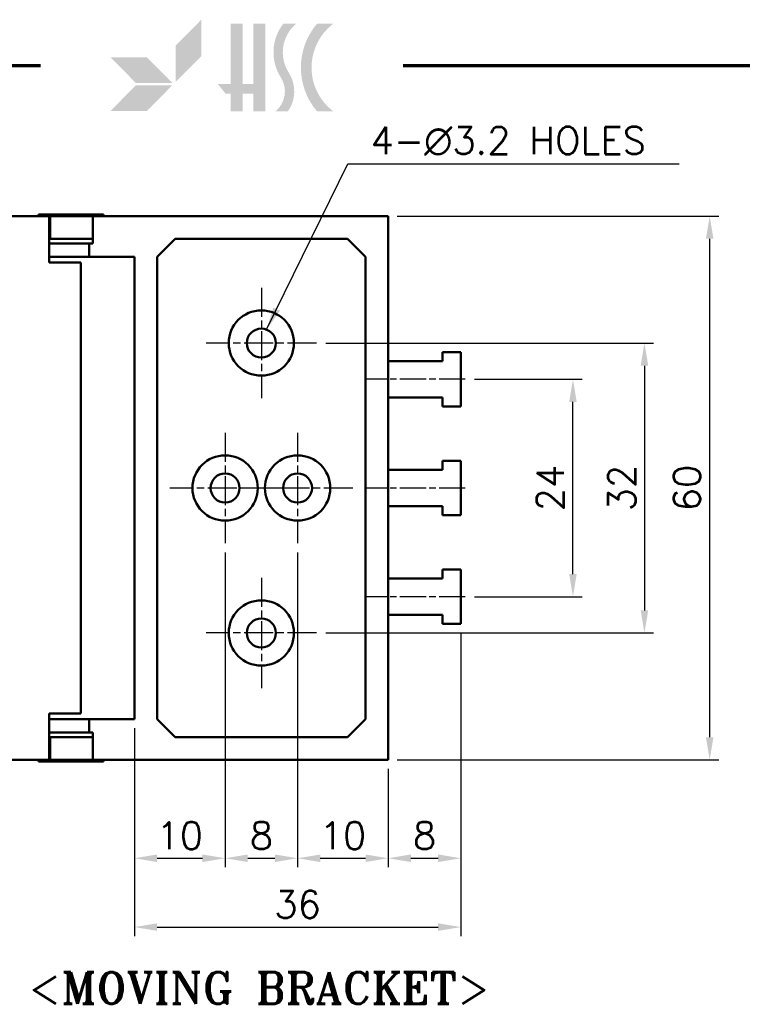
# Model space of a CAD drawing. Header units: millimetres. Extents: x 10 to 410, y 10 to 296.
# Tile 5 of 7: x 188 to 267, y 183 to 292. Entities that reach past the tile are written whole.
import ezdxf

# ---------------------------------------------------------------- set-up
doc = ezdxf.new("R2010")
doc.units = ezdxf.units.MM
doc.linetypes.add('CHAIN', pattern=[0.35429999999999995, 0.2362, -0.0295, 0.0591, -0.0295])
doc.layers.get('0').update_dxf_attribs({"lineweight": 25})
for name, color, linetype, lineweight in [('경계(ISO)', 7, 'Continuous', 70), ('기호(ISO)', 7, 'Continuous', 25), ('스케치 형상(ISO)', 7, 'Continuous', 25), ('외형선(ISO)', 7, 'Continuous', 50), ('중심 표식(ISO)', 1, 'CHAIN', 25), ('중심선(ISO)', 1, 'CHAIN', 25), ('치수(ISO)', 7, 'Continuous', 25), ('해치 (ISO)', 3, 'Continuous', 18)]:
    doc.layers.add(name, color=color, linetype=linetype, lineweight=lineweight)
doc.styles.add('주 문자 (ISO)', font='tahoma.ttf')
doc.styles.add('한신치수', font='RomanS.shx')
doc.dimstyles.new('한신체인', dxfattribs={"dimtxt": 3, "dimasz": 2.5, "dimexe": 1, "dimexo": 1, "dimgap": 1, "dimtad": 1, "dimrnd": 1e-08, "dimdsep": 46, "dimtxsty": '한신치수', "dimcen": 0.09, "dimdle": 10, "dimclrd": 3, "dimclre": 3, "dimclrt": 3, "dimazin": 2, "dimtfac": 1.168400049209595, "dimtmove": 0, "dimatfit": 3, "dimfxl": 0, "dimtolj": 1, "dimlwd": -1, "dimlwe": -1, "dimarcsym": 0})
doc.dimstyles.new('한신체인$7', dxfattribs={"dimtxt": 3, "dimasz": 2.5, "dimexe": 1, "dimexo": 1, "dimgap": 1, "dimtad": 1, "dimrnd": 1e-08, "dimdsep": 46, "dimtxsty": '한신치수', "dimcen": 0.09, "dimdle": 10, "dimclrd": 3, "dimclre": 3, "dimclrt": 3, "dimazin": 2, "dimtfac": 1.168400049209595, "dimtmove": 0, "dimatfit": 3, "dimfxl": 0, "dimtolj": 1, "dimlwd": 25, "dimlwe": -1, "dimarcsym": 0})

# ---------------------------------------------------------------- blocks, each defined once
blk = doc.blocks.new('경계 도면틀')
at = {"layer": '해치 (ISO)', "true_color": 0x57aadb}
blk.add_hatch(color=143, dxfattribs=at).paths.add_polyline_path([(207.7361517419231, 288.0247473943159), (207.7361517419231, 292.0413255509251), (204.9113088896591, 289.1919605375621), (204.9113088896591, 285.1753823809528)])
at = {"layer": '해치 (ISO)'}
for color, points in [(3, [(207.7361517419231, 292.0413255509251), (204.9113088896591, 289.1919605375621), (204.9113088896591, 285.1753823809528), (207.7361517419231, 288.0247473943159)]), (256, [(212.2909154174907, 291.5957300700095), (212.2909154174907, 284.9520530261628), (213.4670036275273, 284.9520530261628), (213.4670036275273, 291.5957300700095), (214.7852563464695, 291.5957300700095), (214.7852563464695, 281.9278261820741), (213.4670036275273, 281.9278261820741), (213.4670036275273, 283.8922812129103), (212.2909154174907, 283.8922812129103), (212.2909154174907, 281.9278261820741), (210.9726626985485, 281.9278261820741), (210.9726626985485, 283.8922812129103), (210.406272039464, 283.8922812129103), (209.5510176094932, 284.9520530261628), (210.9726626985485, 284.9520530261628), (210.9726626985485, 291.5957300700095)]), (3, [(200.5305492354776, 285.0516134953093), (204.5471273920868, 285.0516134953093), (201.7222845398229, 287.9009785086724), (197.7057063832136, 287.9009785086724)]), (3, [(197.7057063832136, 281.9586744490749), (201.7222845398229, 281.9586744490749), (204.5471273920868, 284.8080394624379), (200.5305492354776, 284.8080394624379)])]:
    blk.add_hatch(color=color, dxfattribs=at).paths.add_polyline_path(points)
h = blk.add_hatch(color=256, dxfattribs=at)
edge = h.paths.add_edge_path()
edge.add_arc((214.1319626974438, 284.1298828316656), 3.857408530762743, 325.189485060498, 392.6597571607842)
edge.add_arc((220.8521657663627, 288.4375140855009), 4.124872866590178, 130.034993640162, 212.6597571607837, ccw=False)
edge.add_line((218.1988192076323, 291.5957300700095), (216.7819436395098, 291.5957300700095))
edge.add_arc((220.8521657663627, 288.4375140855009), 5.151799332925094, 142.1909655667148, 212.6597571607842)
edge.add_arc((214.1319626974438, 284.1298828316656), 2.830482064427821, -51.07593880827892, 32.6597571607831, ccw=False)
edge.add_line((215.9103257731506, 281.9278261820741), (217.2990665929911, 281.9278261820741))
h = blk.add_hatch(color=256, dxfattribs=at)
edge = h.paths.add_edge_path()
edge.add_line((222.2942936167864, 281.9278261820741), (220.4977453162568, 281.9278261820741))
edge.add_arc((226.201872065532, 286.7617781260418), 7.476908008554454, 139.7204513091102, 220.2795486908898, ccw=False)
edge.add_line((220.4977453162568, 291.5957300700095), (222.2942936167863, 291.5957300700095))
edge.add_arc((225.9779928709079, 286.7617781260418), 6.077559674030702, 127.3091093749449, 232.6908906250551)
at = {"layer": '경계(ISO)'}
for p, q in [((9.999999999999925, 287), (190, 287)), ((230, 287), (410, 287))]:
    blk.add_line(p, q, dxfattribs=at)
blk = doc.blocks.new('MOVING BRACKET')
at = {"layer": '기호(ISO)', "color": 2, "insert": (-28.11367750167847, 1.870082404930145), "char_height": 3.499999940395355, "attachment_point": 1, "style": '주 문자 (ISO)'}
blk.add_mtext('\\fRomanT|b0|i0;\\H3.5000;<MOVING BRACKET>', dxfattribs=at)
blk = doc.blocks.new('*D40')
at = {"layer": 'Defpoints', "color": 0, "transparency": 16777216}
for p in [(236.8617459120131, 252.3565268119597), (248.7356871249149, 252.3565268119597), (236.8617459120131, 228.3565268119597)]:
    blk.add_point(p, dxfattribs=at)
at = {"layer": '치수(ISO)', "color": 3, "transparency": 16777216}
for p, q in [((237.8617459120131, 252.3565268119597), (249.7356871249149, 252.3565268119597)), ((248.7356871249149, 230.8565268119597), (248.7356871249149, 249.8565268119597)), ((237.8617459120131, 228.3565268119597), (249.7356871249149, 228.3565268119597))]:
    blk.add_line(p, q, dxfattribs=at)
for points in [[(248.3190204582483, 249.8565268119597), (249.1523537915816, 249.8565268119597), (248.7356871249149, 252.3565268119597)], [(248.3190204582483, 230.8565268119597), (249.1523537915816, 230.8565268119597), (248.7356871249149, 228.3565268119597)]]:
    blk.add_solid(points, dxfattribs=at)
at = {"layer": '치수(ISO)', "color": 3, "transparency": 16777216, "insert": (246.2356871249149, 240.3565268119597), "char_height": 3, "attachment_point": 5, "rotation": 90, "style": '한신치수'}
blk.add_mtext('\\A1;24', dxfattribs=at)
blk = doc.blocks.new('*D41')
at = {"layer": 'Defpoints', "color": 0, "transparency": 16777216}
for p in [(220.4617459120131, 256.35652681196), (220.4617459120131, 224.35652681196), (256.6221915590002, 224.35652681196)]:
    blk.add_point(p, dxfattribs=at)
at = {"layer": '치수(ISO)', "color": 3, "transparency": 16777216}
for p, q in [((221.4617459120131, 256.35652681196), (257.6221915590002, 256.35652681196)), ((256.6221915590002, 253.85652681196), (256.6221915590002, 226.85652681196)), ((221.4617459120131, 224.35652681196), (257.6221915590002, 224.35652681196))]:
    blk.add_line(p, q, dxfattribs=at)
for points in [[(256.2055248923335, 253.85652681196), (257.0388582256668, 253.85652681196), (256.6221915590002, 256.35652681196)], [(256.2055248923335, 226.85652681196), (257.0388582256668, 226.85652681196), (256.6221915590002, 224.35652681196)]]:
    blk.add_solid(points, dxfattribs=at)
at = {"layer": '치수(ISO)', "color": 3, "transparency": 16777216, "insert": (254.1221915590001, 240.35652681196), "char_height": 3, "attachment_point": 5, "rotation": 90, "style": '한신치수'}
blk.add_mtext('\\A1;32', dxfattribs=at)
blk = doc.blocks.new('*D42')
at = {"layer": 'Defpoints', "color": 0, "transparency": 16777216}
for p in [(210.361745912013, 234.25652681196), (218.3617459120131, 234.25652681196), (218.3617459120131, 199.4955422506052)]:
    blk.add_point(p, dxfattribs=at)
at = {"layer": '치수(ISO)', "color": 3, "transparency": 16777216}
for p, q in [((210.361745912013, 233.25652681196), (210.361745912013, 198.4955422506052)), ((218.3617459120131, 233.25652681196), (218.3617459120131, 198.4955422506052)), ((212.861745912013, 199.4955422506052), (215.8617459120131, 199.4955422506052))]:
    blk.add_line(p, q, dxfattribs=at)
for points in [[(212.861745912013, 199.9122089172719), (212.861745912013, 199.0788755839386), (210.361745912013, 199.4955422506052)], [(215.8617459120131, 199.9122089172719), (215.8617459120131, 199.0788755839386), (218.3617459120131, 199.4955422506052)]]:
    blk.add_solid(points, dxfattribs=at)
at = {"layer": '치수(ISO)', "color": 3, "transparency": 16777216, "insert": (214.3617459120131, 201.9955422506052), "char_height": 3, "attachment_point": 5, "style": '한신치수'}
blk.add_mtext('\\A1;8', dxfattribs=at)
blk = doc.blocks.new('*D43')
at = {"layer": 'Defpoints', "color": 0, "transparency": 16777216}
for p in [(236.3617459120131, 225.3565268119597), (200.361745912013, 214.85652681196), (236.3617459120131, 191.9001286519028)]:
    blk.add_point(p, dxfattribs=at)
at = {"layer": '치수(ISO)', "color": 3, "transparency": 16777216}
for p, q in [((236.3617459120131, 224.3565268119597), (236.3617459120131, 190.9001286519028)), ((200.361745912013, 213.85652681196), (200.361745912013, 190.9001286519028)), ((202.861745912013, 191.9001286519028), (233.8617459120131, 191.9001286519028))]:
    blk.add_line(p, q, dxfattribs=at)
for points in [[(202.861745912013, 192.3167953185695), (202.861745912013, 191.4834619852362), (200.361745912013, 191.9001286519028)], [(233.8617459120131, 192.3167953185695), (233.8617459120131, 191.4834619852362), (236.3617459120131, 191.9001286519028)]]:
    blk.add_solid(points, dxfattribs=at)
at = {"layer": '치수(ISO)', "color": 3, "transparency": 16777216, "insert": (218.3617459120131, 194.4001286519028), "char_height": 3, "attachment_point": 5, "style": '한신치수'}
blk.add_mtext('\\A1;36', dxfattribs=at)
blk = doc.blocks.new('*D44')
at = {"layer": 'Defpoints', "color": 0, "transparency": 16777216}
for p in [(210.361745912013, 234.25652681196), (200.361745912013, 214.85652681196), (210.361745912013, 199.4955422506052)]:
    blk.add_point(p, dxfattribs=at)
at = {"layer": '치수(ISO)', "color": 3, "transparency": 16777216}
for p, q in [((210.361745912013, 233.25652681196), (210.361745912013, 198.4955422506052)), ((200.361745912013, 213.85652681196), (200.361745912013, 198.4955422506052)), ((202.861745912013, 199.4955422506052), (207.861745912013, 199.4955422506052))]:
    blk.add_line(p, q, dxfattribs=at)
for points in [[(202.861745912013, 199.9122089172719), (202.861745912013, 199.0788755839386), (200.361745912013, 199.4955422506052)], [(207.861745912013, 199.9122089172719), (207.861745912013, 199.0788755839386), (210.361745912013, 199.4955422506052)]]:
    blk.add_solid(points, dxfattribs=at)
at = {"layer": '치수(ISO)', "color": 3, "transparency": 16777216, "insert": (205.361745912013, 201.9955422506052), "char_height": 3, "attachment_point": 5, "style": '한신치수'}
blk.add_mtext('\\A1;10', dxfattribs=at)
blk = doc.blocks.new('*D45')
at = {"layer": 'Defpoints', "color": 0, "transparency": 16777216}
for p in [(218.3617459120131, 234.25652681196), (228.3617459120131, 210.35652681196), (228.3617459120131, 199.4955422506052)]:
    blk.add_point(p, dxfattribs=at)
at = {"layer": '치수(ISO)', "color": 3, "transparency": 16777216}
for p, q in [((218.3617459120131, 233.25652681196), (218.3617459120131, 198.4955422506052)), ((228.3617459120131, 209.35652681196), (228.3617459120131, 198.4955422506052)), ((220.8617459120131, 199.4955422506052), (225.8617459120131, 199.4955422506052))]:
    blk.add_line(p, q, dxfattribs=at)
for points in [[(220.8617459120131, 199.9122089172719), (220.8617459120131, 199.0788755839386), (218.3617459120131, 199.4955422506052)], [(225.8617459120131, 199.9122089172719), (225.8617459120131, 199.0788755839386), (228.3617459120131, 199.4955422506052)]]:
    blk.add_solid(points, dxfattribs=at)
at = {"layer": '치수(ISO)', "color": 3, "transparency": 16777216, "insert": (223.3617459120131, 201.9955422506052), "char_height": 3, "attachment_point": 5, "style": '한신치수'}
blk.add_mtext('\\A1;10', dxfattribs=at)
blk = doc.blocks.new('*D46')
at = {"layer": 'Defpoints', "color": 0, "transparency": 16777216}
for p in [(236.3617459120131, 225.3565268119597), (228.3617459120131, 210.35652681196), (236.3617459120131, 199.4955422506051)]:
    blk.add_point(p, dxfattribs=at)
at = {"layer": '치수(ISO)', "color": 3, "transparency": 16777216}
for p, q in [((236.3617459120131, 224.3565268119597), (236.3617459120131, 198.4955422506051)), ((228.3617459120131, 209.35652681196), (228.3617459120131, 198.4955422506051)), ((230.8617459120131, 199.4955422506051), (233.8617459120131, 199.4955422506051))]:
    blk.add_line(p, q, dxfattribs=at)
for points in [[(230.8617459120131, 199.9122089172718), (230.8617459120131, 199.0788755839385), (228.3617459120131, 199.4955422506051)], [(233.8617459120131, 199.9122089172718), (233.8617459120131, 199.0788755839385), (236.3617459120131, 199.4955422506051)]]:
    blk.add_solid(points, dxfattribs=at)
at = {"layer": '치수(ISO)', "color": 3, "transparency": 16777216, "insert": (232.361745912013, 201.9955422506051), "char_height": 3, "attachment_point": 5, "style": '한신치수'}
blk.add_mtext('\\A1;8', dxfattribs=at)
blk = doc.blocks.new('*D47')
at = {"layer": 'Defpoints', "color": 0, "transparency": 16777216}
for p in [(228.3617459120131, 270.35652681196), (263.8210652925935, 270.35652681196), (228.3617459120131, 210.35652681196)]:
    blk.add_point(p, dxfattribs=at)
at = {"layer": '치수(ISO)', "color": 3, "transparency": 16777216}
for p, q in [((229.3617459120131, 270.35652681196), (264.8210652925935, 270.35652681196)), ((263.8210652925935, 212.85652681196), (263.8210652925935, 267.85652681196)), ((229.3617459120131, 210.35652681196), (264.8210652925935, 210.35652681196))]:
    blk.add_line(p, q, dxfattribs=at)
for points in [[(263.4043986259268, 267.85652681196), (264.2377319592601, 267.85652681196), (263.8210652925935, 270.35652681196)], [(263.4043986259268, 212.85652681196), (264.2377319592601, 212.85652681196), (263.8210652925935, 210.35652681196)]]:
    blk.add_solid(points, dxfattribs=at)
at = {"layer": '치수(ISO)', "color": 3, "transparency": 16777216, "insert": (261.3210652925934, 240.35652681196), "char_height": 3, "attachment_point": 5, "rotation": 90, "style": '한신치수'}
blk.add_mtext('\\A1;60', dxfattribs=at)

msp = doc.modelspace()

# ---------------------------------------------------------------- linework, layer by layer
at = {"layer": '스케치 형상(ISO)', "lineweight": 50}
for p, q in [((204.861745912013, 267.85652681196), (202.861745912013, 265.85652681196)), ((204.861745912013, 267.85652681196), (223.861745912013, 267.85652681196)), ((223.8617459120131, 267.85652681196), (225.8617459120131, 265.85652681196)), ((202.861745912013, 214.85652681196), (202.861745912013, 265.85652681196)), ((225.8617459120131, 265.85652681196), (225.8617459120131, 214.85652681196)), ((204.861745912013, 212.85652681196), (202.861745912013, 214.85652681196)), ((225.8617459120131, 214.85652681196), (223.8617459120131, 212.85652681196)), ((223.8617459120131, 212.85652681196), (204.861745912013, 212.85652681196))]:
    msp.add_line(p, q, dxfattribs=at)
for centre in [(214.3617459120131, 256.35652681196), (210.361745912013, 240.35652681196), (218.3617459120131, 240.35652681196), (214.3617459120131, 224.35652681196)]:
    msp.add_circle(centre, 3.600000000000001, dxfattribs=at)
at = {"layer": '외형선(ISO)'}
for p, q in [((190.9621014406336, 270.3565268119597), (185.9621014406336, 270.3565268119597)), ((189.7617459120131, 270.5565268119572), (196.961745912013, 270.5565268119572)), ((189.7617459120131, 270.5565268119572), (189.7617459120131, 270.3565268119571)), ((190.9621014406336, 269.35652681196), (190.9621014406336, 270.3565268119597)), ((191.0621014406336, 270.3565268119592), (190.9621014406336, 270.3565268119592)), ((191.0621014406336, 270.35652681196), (193.3621014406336, 270.35652681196)), ((191.0621014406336, 267.85652681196), (191.0621014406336, 270.35652681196)), ((195.7679877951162, 270.3565268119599), (193.3621014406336, 270.35652681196)), ((228.3617459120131, 270.35652681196), (195.7679877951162, 270.35652681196)), ((195.7679877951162, 270.35652681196), (195.7679877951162, 267.35652681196)), ((196.961745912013, 270.5565268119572), (196.961745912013, 270.3565268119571)), ((228.3617459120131, 210.35652681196), (228.3617459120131, 270.35652681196)), ((190.9621014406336, 269.35652681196), (190.9621014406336, 265.25652681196)), ((190.9621014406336, 267.8565268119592), (191.0621014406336, 267.8565268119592)), ((190.9621014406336, 267.3565268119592), (195.3621744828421, 267.3565268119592)), ((193.3621014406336, 267.85652681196), (191.0621014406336, 267.85652681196)), ((193.3621014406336, 267.85652681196), (195.7679877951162, 267.8565268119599)), ((195.3621744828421, 267.35652681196), (195.3621744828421, 265.85652681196)), ((195.7679877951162, 267.35652681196), (195.3621744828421, 267.35652681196)), ((195.3621744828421, 265.8565268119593), (190.9621014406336, 265.8565268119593)), ((190.9621014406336, 265.25652681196), (194.4621014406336, 265.25652681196)), ((194.4621014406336, 265.25652681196), (194.4621014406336, 215.45652681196)), ((195.3621744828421, 265.85652681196), (200.361745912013, 265.85652681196)), ((200.361745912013, 214.85652681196), (200.361745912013, 265.85652681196)), ((234.3617459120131, 254.3565268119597), (228.3617459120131, 254.3565268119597)), ((234.3617459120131, 255.3565268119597), (234.3617459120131, 254.3565268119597)), ((236.3617459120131, 255.3565268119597), (234.3617459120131, 255.3565268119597)), ((236.3617459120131, 249.3565268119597), (236.3617459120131, 255.3565268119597)), ((228.3617459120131, 250.3565268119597), (234.3617459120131, 250.3565268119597)), ((234.3617459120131, 250.3565268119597), (234.3617459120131, 249.3565268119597)), ((234.3617459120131, 249.3565268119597), (236.3617459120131, 249.3565268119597)), ((234.3617459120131, 242.3565268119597), (228.3617459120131, 242.3565268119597)), ((234.3617459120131, 243.3565268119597), (234.3617459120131, 242.3565268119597)), ((236.3617459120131, 243.3565268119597), (234.3617459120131, 243.3565268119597)), ((236.3617459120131, 237.3565268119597), (236.3617459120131, 243.3565268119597)), ((228.3617459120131, 238.3565268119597), (234.3617459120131, 238.3565268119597)), ((234.3617459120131, 238.3565268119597), (234.3617459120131, 237.3565268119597)), ((234.3617459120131, 237.3565268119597), (236.3617459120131, 237.3565268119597)), ((234.3617459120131, 231.3565268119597), (234.3617459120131, 230.3565268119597)), ((236.3617459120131, 231.3565268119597), (234.3617459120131, 231.3565268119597)), ((236.3617459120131, 225.3565268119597), (236.3617459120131, 231.3565268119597)), ((234.3617459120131, 230.3565268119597), (228.3617459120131, 230.3565268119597)), ((228.3617459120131, 226.3565268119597), (234.3617459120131, 226.3565268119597)), ((234.3617459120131, 226.3565268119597), (234.3617459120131, 225.3565268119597)), ((234.3617459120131, 225.3565268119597), (236.3617459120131, 225.3565268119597)), ((190.9621014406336, 215.45652681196), (194.4621014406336, 215.45652681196)), ((190.9621014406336, 211.35652681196), (190.9621014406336, 215.45652681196)), ((190.9621014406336, 214.8565268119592), (195.3621744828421, 214.8565268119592)), ((195.3621744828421, 214.85652681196), (195.3621744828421, 213.35652681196)), ((195.3621744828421, 214.85652681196), (200.361745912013, 214.85652681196)), ((195.3621744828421, 213.3565268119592), (190.9621014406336, 213.3565268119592)), ((195.3621744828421, 213.35652681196), (195.7679877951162, 213.35652681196)), ((195.7679877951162, 213.35652681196), (195.7679877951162, 210.35652681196)), ((190.9621014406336, 212.8565268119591), (191.0621014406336, 212.8565268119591)), ((193.3621014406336, 212.85652681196), (191.0621014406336, 212.85652681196)), ((191.0621014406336, 212.85652681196), (191.0621014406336, 210.35652681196)), ((193.3621014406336, 212.85652681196), (195.7679877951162, 212.8565268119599)), ((190.9621014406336, 211.35652681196), (190.9621014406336, 210.3565268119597)), ((185.9621014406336, 210.3565268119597), (190.9621014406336, 210.3565268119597)), ((189.7617459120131, 210.3565268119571), (189.7617459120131, 210.1565268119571)), ((189.7617459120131, 210.1565268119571), (196.961745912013, 210.1565268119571)), ((191.0621014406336, 210.3565268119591), (190.9621014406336, 210.3565268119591)), ((191.0621014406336, 210.35652681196), (193.3621014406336, 210.35652681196)), ((195.7679877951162, 210.3565268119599), (193.3621014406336, 210.35652681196)), ((228.3617459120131, 210.35652681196), (195.7679877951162, 210.35652681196)), ((196.961745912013, 210.3565268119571), (196.961745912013, 210.1565268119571))]:
    msp.add_line(p, q, dxfattribs=at)
for centre in [(214.3617459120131, 256.35652681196), (210.361745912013, 240.35652681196), (218.3617459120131, 240.35652681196), (214.3617459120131, 224.35652681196)]:
    msp.add_circle(centre, 1.6, dxfattribs=at)
at = {"layer": '중심 표식(ISO)', "linetype": 'CHAIN', "ltscale": 13.55663013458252}
for p, q in [((214.3617459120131, 262.45652681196), (214.3617459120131, 250.25652681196)), ((220.4617459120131, 256.35652681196), (208.2617459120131, 256.35652681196)), ((210.361745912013, 246.4565268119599), (210.361745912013, 234.25652681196)), ((218.3617459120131, 246.4565268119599), (218.3617459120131, 234.25652681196)), ((216.461745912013, 240.35652681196), (204.2617459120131, 240.35652681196)), ((224.461745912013, 240.35652681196), (212.2617459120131, 240.35652681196)), ((214.3617459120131, 230.45652681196), (214.3617459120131, 218.25652681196)), ((220.4617459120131, 224.35652681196), (208.2617459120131, 224.35652681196))]:
    msp.add_line(p, q, dxfattribs=at)
at = {"layer": '중심선(ISO)', "linetype": 'CHAIN', "ltscale": 12.22318172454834}
for p, q in [((236.8617459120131, 252.3565268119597), (225.8617459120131, 252.3565268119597)), ((236.8617459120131, 240.3565268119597), (225.8617459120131, 240.3565268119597)), ((236.8617459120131, 228.3565268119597), (225.8617459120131, 228.3565268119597))]:
    msp.add_line(p, q, dxfattribs=at)

# ---------------------------------------------------------------- block references
for name, p in [('경계 도면틀', (0, 0)), ('MOVING BRACKET', (216.7982872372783, 185.0693451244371))]:
    msp.add_blockref(name, p)

# ---------------------------------------------------------------- texts
at = {"layer": '기호(ISO)', "color": 3, "insert": (226.4097268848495, 280.216914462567), "char_height": 3.00000011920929, "width": 35.39935944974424, "attachment_point": 1, "line_spacing_factor": 0.5250000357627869, "style": '한신치수'}
msp.add_mtext('{4-\\fAIGDT|b0|i0;\\H3.0000;n\\fRomanS|b0|i0;\\H3.0000;3.2 HOLES}', dxfattribs=at)

# ---------------------------------------------------------------- dimensions: what is measured, and where the dimension line sits
at = {"layer": '치수(ISO)', "color": 3}
for base, p1, p2, angle, picture, middle in [((263.8210652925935, 270.35652681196), (228.3617459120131, 210.35652681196), (228.3617459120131, 270.35652681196), 90, '*D47', (263.8210652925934, 240.35652681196)), ((256.6221915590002, 224.35652681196), (220.4617459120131, 256.35652681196), (220.4617459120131, 224.35652681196), 90, '*D41', (256.6221915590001, 240.35652681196)), ((248.7356871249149, 252.3565268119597), (236.8617459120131, 228.3565268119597), (236.8617459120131, 252.3565268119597), 90, '*D40', (248.7356871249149, 240.3565268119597)), ((218.3617459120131, 199.4955422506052), (210.361745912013, 234.25652681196), (218.3617459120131, 234.25652681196), 180, '*D42', (214.3617459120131, 199.4955422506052)), ((228.3617459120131, 199.4955422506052), (218.3617459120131, 234.25652681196), (228.3617459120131, 210.35652681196), 180, '*D45', (223.3617459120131, 199.4955422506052)), ((236.3617459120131, 191.9001286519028), (200.361745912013, 214.85652681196), (236.3617459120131, 225.3565268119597), 180, '*D43', (218.3617459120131, 191.9001286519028))]:
    dim = msp.add_linear_dim(base=base, p1=p1, p2=p2, angle=angle, dimstyle='한신체인', override={"dimdec": 2, "dimtp": 0, "dimtm": -0, "dimtdec": 2, "dimtofl": 0, "dimatfit": 1}, dxfattribs=at)
    dim.commit()
    dim.dimension.update_dxf_attribs({"geometry": picture, "text_midpoint": middle, "dimtype": 160})
for base, p1, p2, picture, middle in [((210.361745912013, 199.4955422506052), (200.361745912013, 214.85652681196), (210.361745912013, 234.25652681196), '*D44', (205.361745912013, 199.4955422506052)), ((236.3617459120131, 199.4955422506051), (228.3617459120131, 210.35652681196), (236.3617459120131, 225.3565268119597), '*D46', (232.361745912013, 199.4955422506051))]:
    dim = msp.add_linear_dim(base=base, p1=p1, p2=p2, dimstyle='한신체인', override={"dimdec": 2, "dimtp": 0, "dimtm": -0, "dimtdec": 2, "dimtofl": 0, "dimatfit": 1}, dxfattribs=at)
    dim.commit()
    dim.dimension.update_dxf_attribs({"geometry": picture, "text_midpoint": middle, "dimtype": 160})

# ---------------------------------------------------------------- leaders
at = {"layer": '기호(ISO)', "color": 3, "lineweight": 25, "annotation_type": 0, "has_hookline": 1, "hookline_direction": 0, "text_width": 34.05744345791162}
msp.add_leader([(214.9464292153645, 257.8458707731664), (223.9097268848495, 276.1323740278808), (226.4097268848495, 276.1323740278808)], dimstyle='한신체인$7', override={"dimgap": 0, "dimtad": 1}, dxfattribs=at)

doc.saveas('drawing.dxf')
